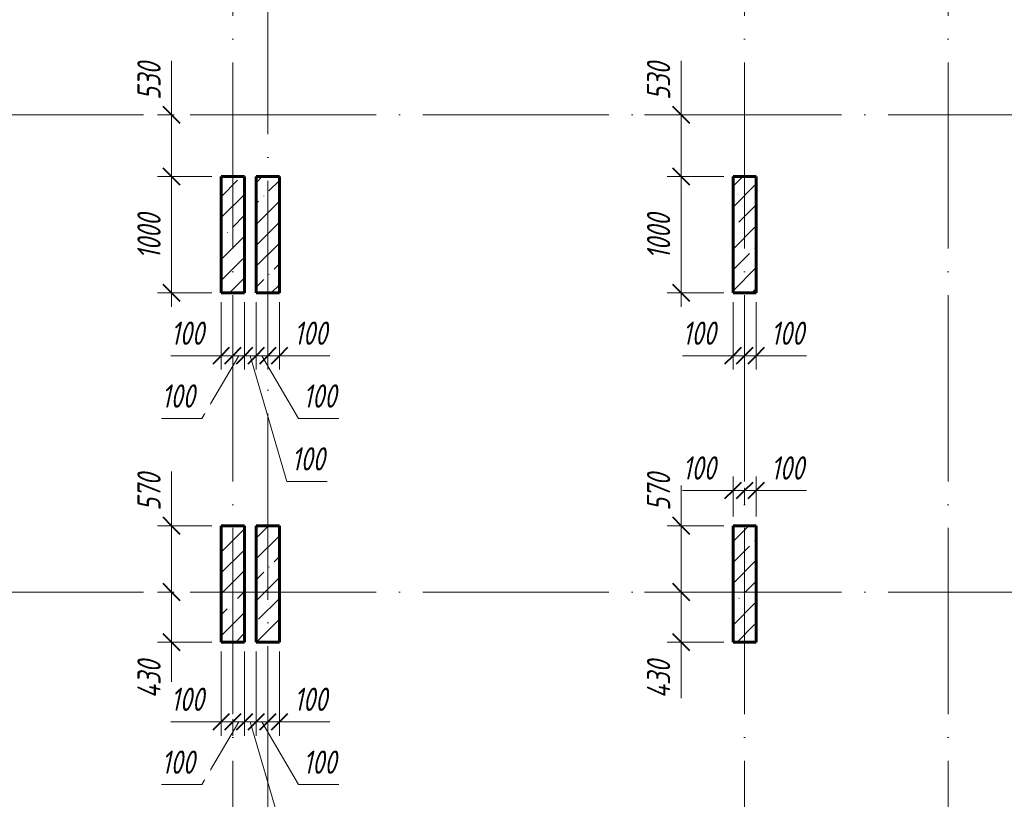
# Model space of a CAD drawing. Header units: millimetres. Extents: x 6092 to 73550, y -4371 to 20491.
# Tile 12 of 25: x 39267 to 47732, y 1519 to 8218. Entities that reach past the tile are written whole.
import ezdxf

# ---------------------------------------------------------------- set-up
doc = ezdxf.new("R2010")
doc.units = ezdxf.units.MM
doc.linetypes.add('ADSK_Линия сетки', pattern=[2000, 1600, -200, 0, -200])
for name, color, linetype, lineweight in [('A-____-____-DIMS', 211, 'Continuous', 9), ('A-____-____-DIMS-80', 211, 'Continuous', 9), ('S-COLS-____-MCUT', 52, 'Continuous', 40), ('S-COLS-____-OTLN', 52, 'Continuous', 18), ('S-GRID-____-OTLN', 1, 'Continuous', 9)]:
    doc.layers.add(name, color=color, linetype=linetype, lineweight=lineweight)
doc.styles.add('GOST Common_I_1', font='GOST_Common Italic.ttf', dxfattribs={"width": 0.8, "height": 200})
doc.dimstyles.new('ADSK_Округление_5мм__Узкий_', dxfattribs={"dimscale": 304.8, "dimtxt": 0.659918, "dimasz": 0.472441, "dimexe": 0.393701, "dimexo": 0.000861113, "dimgap": 0.104987, "dimtad": 1, "dimdec": 0, "dimlfac": 304.8, "dimrnd": 5, "dimdsep": 46, "dimtxsty": 'GOST Common_I_1', "dimblk1": 'OBLIQUE', "dimblk2": 'OBLIQUE', "dimsah": 1, "dimcen": 0.09, "dimdle": 0.393701, "dimazin": 0, "dimtfac": 1, "dimtdec": 4, "dimtix": 1, "dimtmove": 1, "dimatfit": 3, "dimfxl": 1, "dimtvp": 1, "dimtfill": 1, "dimtolj": 1, "dimtzin": 0, "dimlwd": 20, "dimlwe": 20, "dimarcsym": 2})
doc.dimstyles.new('ADSK_Округление_5мм__Узкий__1', dxfattribs={"dimscale": 304.8, "dimtxt": 0.659918, "dimasz": 0.472441, "dimexe": 0.393701, "dimexo": 0.000861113, "dimgap": 0.104987, "dimtad": 1, "dimdec": 0, "dimlfac": 304.8, "dimrnd": 5, "dimdsep": 46, "dimtxsty": 'GOST Common_I_1', "dimblk1": 'OBLIQUE', "dimblk2": 'OBLIQUE', "dimsah": 1, "dimcen": 0.09, "dimdle": 0.393701, "dimazin": 0, "dimtfac": 1, "dimtdec": 4, "dimtix": 1, "dimtmove": 0, "dimatfit": 3, "dimfxl": 1, "dimtvp": 1, "dimtfill": 1, "dimtolj": 1, "dimtzin": 0, "dimlwd": 20, "dimlwe": 20, "dimarcsym": 2})
pattern_1 = [(45, (16130.72, 8588.57), (-179.6051, 179.6051), []), (45, (16310.33, 8588.57), (-179.6051, 179.6051), [317.5, -63.5, 2.682, -60.818])]

# ---------------------------------------------------------------- blocks, each defined once
blk = doc.blocks.new('DIMBLOCK127-КЖ1_ПЭ_ВЭ2_Опалубка_Пилоны')
at = {"layer": 'A-____-____-DIMS-80', "lineweight": 20}
for p, q in [((44953.5, 4335.8), (44953.5, 3958.2)), ((44953.5, 3990), (44953.5, 3300)), ((44953.5, 3958.2), (44953.5, 3585)), ((44953.5, 3870), (44833.5, 3870)), ((44953.5, 3870), (45320, 3870)), ((44953.5, 3300), (44638.1, 3300)), ((44953.5, 3300), (45073.5, 3300))]:
    blk.add_line(p, q, dxfattribs=at)
at = {"layer": 'A-____-____-DIMS-80', "lineweight": 40}
for p, q in [((44953.5, 3870), (44881.5, 3942)), ((44953.5, 3870), (45025.5, 3798)), ((44953.5, 3300), (44881.5, 3372)), ((44953.5, 3300), (45025.5, 3228))]:
    blk.add_line(p, q, dxfattribs=at)
at = {"layer": 'A-____-____-DIMS-80', "color": 0, "lineweight": 20, "insert": (44660.1, 3998.2), "char_height": 200, "width": 405.013, "attachment_point": 1, "rotation": 90, "line_spacing_factor": 1.022761, "style": 'GOST Common_I_1', "bg_fill": 3, "box_fill_scale": 1.25, "bg_fill_color": 256, "bg_fill_true_color": 13158600, "bg_fill_transparency": 0}
blk.add_mtext('570', dxfattribs=at)
blk = doc.blocks.new('_Oblique')
at = {"color": 0, "linetype": 'ByBlock', "lineweight": -2}
blk.add_line((-0.5, -0.5), (0.5, 0.5), dxfattribs=at)
blk = doc.blocks.new('DIMBLOCK128-КЖ1_ПЭ_ВЭ2_Опалубка_Пилоны')
at = {"layer": 'A-____-____-DIMS-80', "lineweight": 40}
for p, q in [((44953.5, 3300), (44881.5, 3372)), ((44953.5, 3300), (45025.5, 3228)), ((44953.5, 2870), (44881.5, 2942)), ((44953.5, 2870), (45025.5, 2798))]:
    blk.add_line(p, q, dxfattribs=at)
at = {"layer": 'A-____-____-DIMS-80', "lineweight": 20}
for p, q in [((44953.5, 3300), (44638.1, 3300)), ((44953.5, 3300), (44953.5, 2750)), ((44953.5, 3300), (45073.5, 3300)), ((44953.5, 2781.7), (44953.5, 3085)), ((44953.5, 2870), (44833.5, 2870)), ((44953.5, 2870), (45320, 2870)), ((44953.5, 2387.1), (44953.5, 2781.7))]:
    blk.add_line(p, q, dxfattribs=at)
at = {"layer": 'A-____-____-DIMS-80', "color": 0, "lineweight": 20, "insert": (44660.1, 2387.1), "char_height": 200, "width": 425.469, "attachment_point": 1, "rotation": 90, "line_spacing_factor": 1.022761, "style": 'GOST Common_I_1', "bg_fill": 3, "box_fill_scale": 1.25, "bg_fill_color": 256, "bg_fill_true_color": 13158600, "bg_fill_transparency": 0}
blk.add_mtext('430', dxfattribs=at)
blk = doc.blocks.new('DIMBLOCK129-КЖ1_ПЭ_ВЭ2_Опалубка_Пилоны')
at = {"layer": 'A-____-____-DIMS-80', "lineweight": 20}
for p, q in [((45400, 4172.6), (45400, 4292.6)), ((44966.8, 4172.6), (45313.6, 4172.6)), ((45280, 4172.6), (45500, 4172.6)), ((45313.6, 4172.6), (45450, 4172.6)), ((45400, 4172.6), (45400, 3950)), ((45500, 4172.6), (45500, 4194.4)), ((45500, 4172.6), (45500, 4052.6))]:
    blk.add_line(p, q, dxfattribs=at)
at = {"layer": 'A-____-____-DIMS-80', "lineweight": 40}
for p, q in [((45400, 4172.6), (45472, 4244.6)), ((45500, 4172.6), (45572, 4244.6)), ((45400, 4172.6), (45328, 4100.6)), ((45500, 4172.6), (45428, 4100.6))]:
    blk.add_line(p, q, dxfattribs=at)
at = {"layer": 'A-____-____-DIMS-80', "color": 0, "lineweight": 20, "insert": (44966.8, 4466), "char_height": 200, "width": 368.194, "attachment_point": 1, "line_spacing_factor": 1.022761, "style": 'GOST Common_I_1', "bg_fill": 3, "box_fill_scale": 1.25, "bg_fill_color": 256, "bg_fill_true_color": 13158600, "bg_fill_transparency": 0}
blk.add_mtext('100', dxfattribs=at)
blk = doc.blocks.new('DIMBLOCK130-КЖ1_ПЭ_ВЭ2_Опалубка_Пилоны')
at = {"layer": 'A-____-____-DIMS-80', "lineweight": 40}
for p, q in [((45500, 4172.6), (45572, 4244.6)), ((45600, 4172.6), (45672, 4244.6)), ((45500, 4172.6), (45428, 4100.6)), ((45600, 4172.6), (45528, 4100.6))]:
    blk.add_line(p, q, dxfattribs=at)
at = {"layer": 'A-____-____-DIMS-80', "lineweight": 20}
for p, q in [((45600, 4172.6), (45600, 4292.6)), ((45500, 4172.6), (45500, 4194.4)), ((45500, 4172.6), (45720, 4172.6)), ((45500, 4172.6), (45500, 4052.6)), ((45686.4, 4172.6), (45550, 4172.6)), ((45600, 4172.6), (45600, 3950)), ((46033.2, 4172.6), (45686.4, 4172.6))]:
    blk.add_line(p, q, dxfattribs=at)
at = {"layer": 'A-____-____-DIMS-80', "color": 0, "lineweight": 20, "insert": (45726.4, 4466), "char_height": 200, "width": 368.194, "attachment_point": 1, "line_spacing_factor": 1.022761, "style": 'GOST Common_I_1', "bg_fill": 3, "box_fill_scale": 1.25, "bg_fill_color": 256, "bg_fill_true_color": 13158600, "bg_fill_transparency": 0}
blk.add_mtext('100', dxfattribs=at)
blk = doc.blocks.new('DIMBLOCK131-КЖ1_ПЭ_ВЭ2_Опалубка_Пилоны')
at = {"layer": 'A-____-____-DIMS-80', "lineweight": 20}
for p, q in [((44953.5, 7865.8), (44953.5, 7488.2)), ((44953.5, 7520), (44953.5, 6870)), ((44953.5, 7488.2), (44953.5, 7135)), ((44953.5, 7400), (44638.1, 7400)), ((44953.5, 7400), (45073.5, 7400)), ((44953.5, 6870), (44833.5, 6870)), ((44953.5, 6870), (45320, 6870))]:
    blk.add_line(p, q, dxfattribs=at)
at = {"layer": 'A-____-____-DIMS-80', "lineweight": 40}
for p, q in [((44953.5, 7400), (44881.5, 7472)), ((44953.5, 7400), (45025.5, 7328)), ((44953.5, 6870), (44881.5, 6942)), ((44953.5, 6870), (45025.5, 6798))]:
    blk.add_line(p, q, dxfattribs=at)
at = {"layer": 'A-____-____-DIMS-80', "color": 0, "lineweight": 20, "insert": (44660.1, 7528.2), "char_height": 200, "width": 405.013, "attachment_point": 1, "rotation": 90, "line_spacing_factor": 1.022761, "style": 'GOST Common_I_1', "bg_fill": 3, "box_fill_scale": 1.25, "bg_fill_color": 256, "bg_fill_true_color": 13158600, "bg_fill_transparency": 0}
blk.add_mtext('530', dxfattribs=at)
blk = doc.blocks.new('DIMBLOCK132-КЖ1_ПЭ_ВЭ2_Опалубка_Пилоны')
at = {"layer": 'A-____-____-DIMS-80', "lineweight": 40}
for p, q in [((44953.5, 6870), (44881.5, 6942)), ((44953.5, 6870), (45025.5, 6798)), ((44953.5, 5870), (44881.5, 5942)), ((44953.5, 5870), (45025.5, 5798))]:
    blk.add_line(p, q, dxfattribs=at)
at = {"layer": 'A-____-____-DIMS-80', "lineweight": 20}
for p, q in [((44953.5, 6870), (44833.5, 6870)), ((44953.5, 6870), (44953.5, 5750)), ((44953.5, 6870), (45320, 6870)), ((44953.5, 5870), (44833.5, 5870)), ((44953.5, 5870), (45320, 5870))]:
    blk.add_line(p, q, dxfattribs=at)
at = {"layer": 'A-____-____-DIMS-80', "color": 0, "lineweight": 20, "insert": (44660.1, 6160.3), "char_height": 200, "width": 503.198, "attachment_point": 1, "rotation": 90, "line_spacing_factor": 1.022761, "style": 'GOST Common_I_1', "bg_fill": 3, "box_fill_scale": 1.25, "bg_fill_color": 256, "bg_fill_true_color": 13158600, "bg_fill_transparency": 0}
blk.add_mtext('1000', dxfattribs=at)
blk = doc.blocks.new('DIMBLOCK133-КЖ1_ПЭ_ВЭ2_Опалубка_Пилоны')
at = {"layer": 'A-____-____-DIMS-80', "lineweight": 20}
for p, q in [((45400, 5330.8), (45400, 5790)), ((45500, 5330.8), (45500, 5352.6)), ((44966.8, 5330.8), (45313.6, 5330.8)), ((45280, 5330.8), (45500, 5330.8)), ((45313.6, 5330.8), (45450, 5330.8)), ((45400, 5330.8), (45400, 5210.8)), ((45500, 5330.8), (45500, 5210.8))]:
    blk.add_line(p, q, dxfattribs=at)
at = {"layer": 'A-____-____-DIMS-80', "lineweight": 40}
for p, q in [((45400, 5330.8), (45472, 5402.8)), ((45500, 5330.8), (45572, 5402.8)), ((45400, 5330.8), (45328, 5258.8)), ((45500, 5330.8), (45428, 5258.8))]:
    blk.add_line(p, q, dxfattribs=at)
at = {"layer": 'A-____-____-DIMS-80', "color": 0, "lineweight": 20, "insert": (44966.8, 5624.2), "char_height": 200, "width": 368.194, "attachment_point": 1, "line_spacing_factor": 1.022761, "style": 'GOST Common_I_1', "bg_fill": 3, "box_fill_scale": 1.25, "bg_fill_color": 256, "bg_fill_true_color": 13158600, "bg_fill_transparency": 0}
blk.add_mtext('100', dxfattribs=at)
blk = doc.blocks.new('DIMBLOCK134-КЖ1_ПЭ_ВЭ2_Опалубка_Пилоны')
at = {"layer": 'A-____-____-DIMS-80', "lineweight": 20}
for p, q in [((45600, 5330.8), (45600, 5790)), ((45500, 5330.8), (45500, 5352.6)), ((45500, 5330.8), (45720, 5330.8)), ((45500, 5330.8), (45500, 5210.8)), ((45686.4, 5330.8), (45550, 5330.8)), ((45600, 5330.8), (45600, 5210.8)), ((46033.2, 5330.8), (45686.4, 5330.8))]:
    blk.add_line(p, q, dxfattribs=at)
at = {"layer": 'A-____-____-DIMS-80', "lineweight": 40}
for p, q in [((45500, 5330.8), (45572, 5402.8)), ((45600, 5330.8), (45672, 5402.8)), ((45500, 5330.8), (45428, 5258.8)), ((45600, 5330.8), (45528, 5258.8))]:
    blk.add_line(p, q, dxfattribs=at)
at = {"layer": 'A-____-____-DIMS-80', "color": 0, "lineweight": 20, "insert": (45726.4, 5624.2), "char_height": 200, "width": 368.194, "attachment_point": 1, "line_spacing_factor": 1.022761, "style": 'GOST Common_I_1', "bg_fill": 3, "box_fill_scale": 1.25, "bg_fill_color": 256, "bg_fill_true_color": 13158600, "bg_fill_transparency": 0}
blk.add_mtext('100', dxfattribs=at)
blk = doc.blocks.new('DIMBLOCK135-КЖ1_ПЭ_ВЭ2_Опалубка_Пилоны')
at = {"layer": 'A-____-____-DIMS-80', "lineweight": 20}
for p, q in [((40572.4, 4335.8), (40572.4, 3958.2)), ((40572.4, 3990), (40572.4, 3300)), ((40572.4, 3958.2), (40572.4, 3585)), ((40572.4, 3870), (40452.4, 3870)), ((40572.4, 3870), (40920, 3870)), ((40572.4, 3300), (40452.4, 3300)), ((40572.4, 3300), (40594.2, 3300))]:
    blk.add_line(p, q, dxfattribs=at)
at = {"layer": 'A-____-____-DIMS-80', "lineweight": 40}
for p, q in [((40572.4, 3870), (40500.4, 3942)), ((40572.4, 3870), (40644.4, 3798)), ((40572.4, 3300), (40500.4, 3372)), ((40572.4, 3300), (40644.4, 3228))]:
    blk.add_line(p, q, dxfattribs=at)
at = {"layer": 'A-____-____-DIMS-80', "color": 0, "lineweight": 20, "insert": (40279, 3998.2), "char_height": 200, "width": 405.013, "attachment_point": 1, "rotation": 90, "line_spacing_factor": 1.022761, "style": 'GOST Common_I_1', "bg_fill": 3, "box_fill_scale": 1.25, "bg_fill_color": 256, "bg_fill_true_color": 13158600, "bg_fill_transparency": 0}
blk.add_mtext('570', dxfattribs=at)
blk = doc.blocks.new('DIMBLOCK136-КЖ1_ПЭ_ВЭ2_Опалубка_Пилоны')
at = {"layer": 'A-____-____-DIMS-80', "lineweight": 40}
for p, q in [((40572.4, 3300), (40500.4, 3372)), ((40572.4, 3300), (40644.4, 3228)), ((40572.4, 2870), (40500.4, 2942)), ((40572.4, 2870), (40644.4, 2798))]:
    blk.add_line(p, q, dxfattribs=at)
at = {"layer": 'A-____-____-DIMS-80', "lineweight": 20}
for p, q in [((40572.4, 3300), (40452.4, 3300)), ((40572.4, 3300), (40572.4, 2750)), ((40572.4, 3300), (40594.2, 3300)), ((40572.4, 2781.7), (40572.4, 3085)), ((40572.4, 2870), (40452.4, 2870)), ((40572.4, 2870), (40920, 2870)), ((40572.4, 2387.1), (40572.4, 2781.7))]:
    blk.add_line(p, q, dxfattribs=at)
at = {"layer": 'A-____-____-DIMS-80', "color": 0, "lineweight": 20, "insert": (40279, 2387.1), "char_height": 200, "width": 425.469, "attachment_point": 1, "rotation": 90, "line_spacing_factor": 1.022761, "style": 'GOST Common_I_1', "bg_fill": 3, "box_fill_scale": 1.25, "bg_fill_color": 256, "bg_fill_true_color": 13158600, "bg_fill_transparency": 0}
blk.add_mtext('430', dxfattribs=at)
blk = doc.blocks.new('DIMBLOCK137-КЖ1_ПЭ_ВЭ2_Опалубка_Пилоны')
at = {"layer": 'A-____-____-DIMS-80', "lineweight": 20}
for p, q in [((41000, 2185), (41000, 2790)), ((41100, 2185), (41100, 2206.8)), ((40566.8, 2185), (40913.6, 2185)), ((40880, 2185), (41100, 2185)), ((40913.6, 2185), (41050, 2185)), ((41000, 2185), (41000, 2065)), ((41100, 2185), (41100, 2065))]:
    blk.add_line(p, q, dxfattribs=at)
at = {"layer": 'A-____-____-DIMS-80', "lineweight": 40}
for p, q in [((41000, 2185), (41072, 2257)), ((41100, 2185), (41172, 2257)), ((41000, 2185), (40928, 2113)), ((41100, 2185), (41028, 2113))]:
    blk.add_line(p, q, dxfattribs=at)
at = {"layer": 'A-____-____-DIMS-80', "color": 0, "lineweight": 20, "insert": (40566.8, 2478.4), "char_height": 200, "width": 368.194, "attachment_point": 1, "line_spacing_factor": 1.022761, "style": 'GOST Common_I_1', "bg_fill": 3, "box_fill_scale": 1.25, "bg_fill_color": 256, "bg_fill_true_color": 13158600, "bg_fill_transparency": 0}
blk.add_mtext('100', dxfattribs=at)
blk = doc.blocks.new('DIMBLOCK138-КЖ1_ПЭ_ВЭ2_Опалубка_Пилоны')
at = {"layer": 'A-____-____-DIMS-80', "lineweight": 20}
for p, q in [((41200, 2185), (41200, 2790)), ((41100, 2185), (41100, 2206.8)), ((40834.7, 1645), (41150, 2185)), ((41100, 2185), (41200, 2185)), ((41100, 2185), (41100, 2065)), ((41200, 2185), (41200, 2065)), ((40487.8, 1645), (40834.7, 1645))]:
    blk.add_line(p, q, dxfattribs=at)
at = {"layer": 'A-____-____-DIMS-80', "lineweight": 40}
for p, q in [((41100, 2185), (41172, 2257)), ((41200, 2185), (41272, 2257)), ((41100, 2185), (41028, 2113)), ((41200, 2185), (41128, 2113))]:
    blk.add_line(p, q, dxfattribs=at)
at = {"layer": 'A-____-____-DIMS-80', "color": 0, "lineweight": 20, "insert": (40487.8, 1938.4), "char_height": 200, "width": 368.194, "attachment_point": 1, "line_spacing_factor": 1.022761, "style": 'GOST Common_I_1', "bg_fill": 3, "box_fill_scale": 1.25, "bg_fill_color": 256, "bg_fill_true_color": 13158600, "bg_fill_transparency": 0}
blk.add_mtext('100', dxfattribs=at)
blk = doc.blocks.new('DIMBLOCK139-КЖ1_ПЭ_ВЭ2_Опалубка_Пилоны')
at = {"layer": 'A-____-____-DIMS-80', "lineweight": 20}
for p, q in [((41200, 2185), (41200, 2790)), ((41300, 2185), (41300, 2790)), ((41200, 2185), (41300, 2185)), ((41200, 2185), (41200, 2065)), ((41565.3, 1105), (41250, 2185)), ((41300, 2185), (41300, 2065)), ((41912.2, 1105), (41565.3, 1105))]:
    blk.add_line(p, q, dxfattribs=at)
at = {"layer": 'A-____-____-DIMS-80', "lineweight": 40}
for p, q in [((41200, 2185), (41272, 2257)), ((41300, 2185), (41372, 2257)), ((41200, 2185), (41128, 2113)), ((41300, 2185), (41228, 2113))]:
    blk.add_line(p, q, dxfattribs=at)
at = {"layer": 'A-____-____-DIMS-80', "color": 0, "lineweight": 20, "insert": (41605.3, 1398.4), "char_height": 200, "width": 368.194, "attachment_point": 1, "line_spacing_factor": 1.022761, "style": 'GOST Common_I_1', "bg_fill": 3, "box_fill_scale": 1.25, "bg_fill_color": 256, "bg_fill_true_color": 13158600, "bg_fill_transparency": 0}
blk.add_mtext('100', dxfattribs=at)
blk = doc.blocks.new('DIMBLOCK140-КЖ1_ПЭ_ВЭ2_Опалубка_Пилоны')
at = {"layer": 'A-____-____-DIMS-80', "lineweight": 20}
for p, q in [((41300, 2185), (41300, 2790)), ((41400, 2185), (41400, 2206.8)), ((41300, 2185), (41400, 2185)), ((41300, 2185), (41300, 2065)), ((41665.3, 1645), (41350, 2185)), ((41400, 2185), (41400, 2065)), ((42012.2, 1645), (41665.3, 1645))]:
    blk.add_line(p, q, dxfattribs=at)
at = {"layer": 'A-____-____-DIMS-80', "lineweight": 40}
for p, q in [((41300, 2185), (41372, 2257)), ((41400, 2185), (41472, 2257)), ((41300, 2185), (41228, 2113)), ((41400, 2185), (41328, 2113))]:
    blk.add_line(p, q, dxfattribs=at)
at = {"layer": 'A-____-____-DIMS-80', "color": 0, "lineweight": 20, "insert": (41705.3, 1938.4), "char_height": 200, "width": 368.194, "attachment_point": 1, "line_spacing_factor": 1.022761, "style": 'GOST Common_I_1', "bg_fill": 3, "box_fill_scale": 1.25, "bg_fill_color": 256, "bg_fill_true_color": 13158600, "bg_fill_transparency": 0}
blk.add_mtext('100', dxfattribs=at)
blk = doc.blocks.new('DIMBLOCK141-КЖ1_ПЭ_ВЭ2_Опалубка_Пилоны')
at = {"layer": 'A-____-____-DIMS-80', "lineweight": 20}
for p, q in [((41500, 2185), (41500, 2790)), ((41400, 2185), (41400, 2206.8)), ((41400, 2185), (41620, 2185)), ((41400, 2185), (41400, 2065)), ((41586.4, 2185), (41450, 2185)), ((41500, 2185), (41500, 2065)), ((41933.2, 2185), (41586.4, 2185))]:
    blk.add_line(p, q, dxfattribs=at)
at = {"layer": 'A-____-____-DIMS-80', "lineweight": 40}
for p, q in [((41400, 2185), (41472, 2257)), ((41500, 2185), (41572, 2257)), ((41400, 2185), (41328, 2113)), ((41500, 2185), (41428, 2113))]:
    blk.add_line(p, q, dxfattribs=at)
at = {"layer": 'A-____-____-DIMS-80', "color": 0, "lineweight": 20, "insert": (41626.4, 2478.4), "char_height": 200, "width": 368.194, "attachment_point": 1, "line_spacing_factor": 1.022761, "style": 'GOST Common_I_1', "bg_fill": 3, "box_fill_scale": 1.25, "bg_fill_color": 256, "bg_fill_true_color": 13158600, "bg_fill_transparency": 0}
blk.add_mtext('100', dxfattribs=at)
blk = doc.blocks.new('DIMBLOCK142-КЖ1_ПЭ_ВЭ2_Опалубка_Пилоны')
at = {"layer": 'A-____-____-DIMS-80', "lineweight": 20}
for p, q in [((40572.4, 7865.8), (40572.4, 7488.2)), ((40572.4, 7520), (40572.4, 6870)), ((40572.4, 7488.2), (40572.4, 7135)), ((40572.4, 7400), (40452.4, 7400)), ((40572.4, 7400), (40594.2, 7400)), ((40572.4, 6870), (40452.4, 6870)), ((40572.4, 6870), (40920, 6870))]:
    blk.add_line(p, q, dxfattribs=at)
at = {"layer": 'A-____-____-DIMS-80', "lineweight": 40}
for p, q in [((40572.4, 7400), (40500.4, 7472)), ((40572.4, 7400), (40644.4, 7328)), ((40572.4, 6870), (40500.4, 6942)), ((40572.4, 6870), (40644.4, 6798))]:
    blk.add_line(p, q, dxfattribs=at)
at = {"layer": 'A-____-____-DIMS-80', "color": 0, "lineweight": 20, "insert": (40279, 7528.2), "char_height": 200, "width": 405.013, "attachment_point": 1, "rotation": 90, "line_spacing_factor": 1.022761, "style": 'GOST Common_I_1', "bg_fill": 3, "box_fill_scale": 1.25, "bg_fill_color": 256, "bg_fill_true_color": 13158600, "bg_fill_transparency": 0}
blk.add_mtext('530', dxfattribs=at)
blk = doc.blocks.new('DIMBLOCK143-КЖ1_ПЭ_ВЭ2_Опалубка_Пилоны')
at = {"layer": 'A-____-____-DIMS-80', "lineweight": 40}
for p, q in [((40572.4, 6870), (40500.4, 6942)), ((40572.4, 6870), (40644.4, 6798)), ((40572.4, 5870), (40500.4, 5942)), ((40572.4, 5870), (40644.4, 5798))]:
    blk.add_line(p, q, dxfattribs=at)
at = {"layer": 'A-____-____-DIMS-80', "lineweight": 20}
for p, q in [((40572.4, 6870), (40452.4, 6870)), ((40572.4, 6870), (40572.4, 5750)), ((40572.4, 6870), (40920, 6870)), ((40572.4, 5870), (40452.4, 5870)), ((40572.4, 5870), (40920, 5870))]:
    blk.add_line(p, q, dxfattribs=at)
at = {"layer": 'A-____-____-DIMS-80', "color": 0, "lineweight": 20, "insert": (40279, 6160.3), "char_height": 200, "width": 503.198, "attachment_point": 1, "rotation": 90, "line_spacing_factor": 1.022761, "style": 'GOST Common_I_1', "bg_fill": 3, "box_fill_scale": 1.25, "bg_fill_color": 256, "bg_fill_true_color": 13158600, "bg_fill_transparency": 0}
blk.add_mtext('1000', dxfattribs=at)
blk = doc.blocks.new('DIMBLOCK144-КЖ1_ПЭ_ВЭ2_Опалубка_Пилоны')
at = {"layer": 'A-____-____-DIMS-80', "lineweight": 20}
for p, q in [((41000, 5330.8), (41000, 5790)), ((41100, 5330.8), (41100, 5352.6)), ((40566.8, 5330.8), (40913.6, 5330.8)), ((40880, 5330.8), (41100, 5330.8)), ((40913.6, 5330.8), (41050, 5330.8)), ((41000, 5330.8), (41000, 5210.8)), ((41100, 5330.8), (41100, 5210.8))]:
    blk.add_line(p, q, dxfattribs=at)
at = {"layer": 'A-____-____-DIMS-80', "lineweight": 40}
for p, q in [((41000, 5330.8), (41072, 5402.8)), ((41100, 5330.8), (41172, 5402.8)), ((41000, 5330.8), (40928, 5258.8)), ((41100, 5330.8), (41028, 5258.8))]:
    blk.add_line(p, q, dxfattribs=at)
at = {"layer": 'A-____-____-DIMS-80', "color": 0, "lineweight": 20, "insert": (40566.8, 5624.2), "char_height": 200, "width": 368.194, "attachment_point": 1, "line_spacing_factor": 1.022761, "style": 'GOST Common_I_1', "bg_fill": 3, "box_fill_scale": 1.25, "bg_fill_color": 256, "bg_fill_true_color": 13158600, "bg_fill_transparency": 0}
blk.add_mtext('100', dxfattribs=at)
blk = doc.blocks.new('DIMBLOCK145-КЖ1_ПЭ_ВЭ2_Опалубка_Пилоны')
at = {"layer": 'A-____-____-DIMS-80', "lineweight": 20}
for p, q in [((41200, 5330.8), (41200, 5790)), ((41100, 5330.8), (41100, 5352.6)), ((40834.7, 4790.8), (41150, 5330.8)), ((41100, 5330.8), (41200, 5330.8)), ((41100, 5330.8), (41100, 5210.8)), ((41200, 5330.8), (41200, 5210.8)), ((40487.8, 4790.8), (40834.7, 4790.8))]:
    blk.add_line(p, q, dxfattribs=at)
at = {"layer": 'A-____-____-DIMS-80', "lineweight": 40}
for p, q in [((41100, 5330.8), (41172, 5402.8)), ((41200, 5330.8), (41272, 5402.8)), ((41100, 5330.8), (41028, 5258.8)), ((41200, 5330.8), (41128, 5258.8))]:
    blk.add_line(p, q, dxfattribs=at)
at = {"layer": 'A-____-____-DIMS-80', "color": 0, "lineweight": 20, "insert": (40487.8, 5084.2), "char_height": 200, "width": 368.194, "attachment_point": 1, "line_spacing_factor": 1.022761, "style": 'GOST Common_I_1', "bg_fill": 3, "box_fill_scale": 1.25, "bg_fill_color": 256, "bg_fill_true_color": 13158600, "bg_fill_transparency": 0}
blk.add_mtext('100', dxfattribs=at)
blk = doc.blocks.new('DIMBLOCK146-КЖ1_ПЭ_ВЭ2_Опалубка_Пилоны')
at = {"layer": 'A-____-____-DIMS-80', "lineweight": 20}
for p, q in [((41200, 5330.8), (41200, 5790)), ((41300, 5330.8), (41300, 5790)), ((41200, 5330.8), (41300, 5330.8)), ((41200, 5330.8), (41200, 5210.8)), ((41565.3, 4250.8), (41250, 5330.8)), ((41300, 5330.8), (41300, 5210.8)), ((41912.2, 4250.8), (41565.3, 4250.8))]:
    blk.add_line(p, q, dxfattribs=at)
at = {"layer": 'A-____-____-DIMS-80', "lineweight": 40}
for p, q in [((41200, 5330.8), (41272, 5402.8)), ((41300, 5330.8), (41372, 5402.8)), ((41200, 5330.8), (41128, 5258.8)), ((41300, 5330.8), (41228, 5258.8))]:
    blk.add_line(p, q, dxfattribs=at)
at = {"layer": 'A-____-____-DIMS-80', "color": 0, "lineweight": 20, "insert": (41605.3, 4544.2), "char_height": 200, "width": 368.194, "attachment_point": 1, "line_spacing_factor": 1.022761, "style": 'GOST Common_I_1', "bg_fill": 3, "box_fill_scale": 1.25, "bg_fill_color": 256, "bg_fill_true_color": 13158600, "bg_fill_transparency": 0}
blk.add_mtext('100', dxfattribs=at)
blk = doc.blocks.new('DIMBLOCK147-КЖ1_ПЭ_ВЭ2_Опалубка_Пилоны')
at = {"layer": 'A-____-____-DIMS-80', "lineweight": 20}
for p, q in [((41300, 5330.8), (41300, 5790)), ((41400, 5330.8), (41400, 5352.6)), ((41300, 5330.8), (41400, 5330.8)), ((41300, 5330.8), (41300, 5210.8)), ((41665.3, 4790.8), (41350, 5330.8)), ((41400, 5330.8), (41400, 5210.8)), ((42012.2, 4790.8), (41665.3, 4790.8))]:
    blk.add_line(p, q, dxfattribs=at)
at = {"layer": 'A-____-____-DIMS-80', "lineweight": 40}
for p, q in [((41300, 5330.8), (41372, 5402.8)), ((41400, 5330.8), (41472, 5402.8)), ((41300, 5330.8), (41228, 5258.8)), ((41400, 5330.8), (41328, 5258.8))]:
    blk.add_line(p, q, dxfattribs=at)
at = {"layer": 'A-____-____-DIMS-80', "color": 0, "lineweight": 20, "insert": (41705.3, 5084.2), "char_height": 200, "width": 368.194, "attachment_point": 1, "line_spacing_factor": 1.022761, "style": 'GOST Common_I_1', "bg_fill": 3, "box_fill_scale": 1.25, "bg_fill_color": 256, "bg_fill_true_color": 13158600, "bg_fill_transparency": 0}
blk.add_mtext('100', dxfattribs=at)
blk = doc.blocks.new('DIMBLOCK148-КЖ1_ПЭ_ВЭ2_Опалубка_Пилоны')
at = {"layer": 'A-____-____-DIMS-80', "lineweight": 20}
for p, q in [((41500, 5330.8), (41500, 5790)), ((41400, 5330.8), (41400, 5352.6)), ((41400, 5330.8), (41620, 5330.8)), ((41400, 5330.8), (41400, 5210.8)), ((41586.4, 5330.8), (41450, 5330.8)), ((41500, 5330.8), (41500, 5210.8)), ((41933.2, 5330.8), (41586.4, 5330.8))]:
    blk.add_line(p, q, dxfattribs=at)
at = {"layer": 'A-____-____-DIMS-80', "lineweight": 40}
for p, q in [((41400, 5330.8), (41472, 5402.8)), ((41500, 5330.8), (41572, 5402.8)), ((41400, 5330.8), (41328, 5258.8)), ((41500, 5330.8), (41428, 5258.8))]:
    blk.add_line(p, q, dxfattribs=at)
at = {"layer": 'A-____-____-DIMS-80', "color": 0, "lineweight": 20, "insert": (41626.4, 5624.2), "char_height": 200, "width": 368.194, "attachment_point": 1, "line_spacing_factor": 1.022761, "style": 'GOST Common_I_1', "bg_fill": 3, "box_fill_scale": 1.25, "bg_fill_color": 256, "bg_fill_true_color": 13158600, "bg_fill_transparency": 0}
blk.add_mtext('100', dxfattribs=at)

msp = doc.modelspace()

# ---------------------------------------------------------------- hatches: boundary and pattern name
at = {"layer": 'S-COLS-____-OTLN', "lineweight": 9}
h = msp.add_hatch(dxfattribs=at)
h.set_pattern_fill('FP_1', color=256, style=0, pattern_type=2)
h.set_pattern_definition(pattern_1)
h.paths.add_polyline_path([(40999.9984, 5869.9996), (41199.9984, 5869.9996), (41199.9984, 6869.9996), (40999.9984, 6869.9996)])
h = msp.add_hatch(dxfattribs=at)
h.set_pattern_fill('FP_1', color=256, style=0, pattern_type=2)
h.set_pattern_definition(pattern_1)
h.paths.add_polyline_path([(41499.9992, 5869.9996), (41499.9992, 6869.9996), (41299.9992, 6869.9996), (41299.9992, 5869.9996)])
h = msp.add_hatch(dxfattribs=at)
h.set_pattern_fill('FP_1', color=256, style=0, pattern_type=2)
h.set_pattern_definition(pattern_1)
h.paths.add_polyline_path([(45600, 5870), (45600, 6870), (45400, 6870), (45400, 5870)])
h = msp.add_hatch(dxfattribs=at)
h.set_pattern_fill('FP_1', color=256, style=0, pattern_type=2)
h.set_pattern_definition(pattern_1)
h.paths.add_polyline_path([(40999.9984, 2869.9996), (41199.9984, 2869.9996), (41199.9984, 3869.9996), (40999.9984, 3869.9996)])
h = msp.add_hatch(dxfattribs=at)
h.set_pattern_fill('FP_1', color=256, style=0, pattern_type=2)
h.set_pattern_definition(pattern_1)
h.paths.add_polyline_path([(41299.9992, 2869.9996), (41499.9992, 2869.9996), (41499.9992, 3869.9996), (41299.9992, 3869.9996)])
h = msp.add_hatch(dxfattribs=at)
h.set_pattern_fill('FP_1', color=256, style=0, pattern_type=2)
h.set_pattern_definition(pattern_1)
h.paths.add_polyline_path([(45400, 2869.9996), (45600, 2869.9996), (45600, 3869.9996), (45400, 3869.9996)])

# ---------------------------------------------------------------- linework, layer by layer
at = {"layer": 'S-COLS-____-MCUT', "lineweight": 60}
for p, q in [((41199.9984, 6869.9996), (40999.9984, 6869.9996)), ((40999.9984, 6869.9996), (40999.9984, 5869.9996)), ((41199.9984, 5869.9996), (41199.9984, 6869.9996)), ((41499.9992, 6869.9996), (41299.9992, 6869.9996)), ((41299.9992, 6869.9996), (41299.9992, 5869.9996)), ((41499.9992, 5869.9996), (41499.9992, 6869.9996)), ((45600, 6870), (45400, 6870)), ((45400, 6870), (45400, 5870)), ((45600, 5870), (45600, 6870)), ((40999.9984, 5869.9996), (41199.9984, 5869.9996)), ((41299.9992, 5869.9996), (41499.9992, 5869.9996)), ((45400, 5870), (45600, 5870)), ((41199.9984, 3869.9996), (40999.9984, 3869.9996)), ((40999.9984, 3869.9996), (40999.9984, 2869.9996)), ((41199.9984, 2869.9996), (41199.9984, 3869.9996)), ((41499.9992, 3869.9996), (41299.9992, 3869.9996)), ((41299.9992, 3869.9996), (41299.9992, 2869.9996)), ((41499.9992, 2869.9996), (41499.9992, 3869.9996)), ((45600, 3869.9996), (45400, 3869.9996)), ((45400, 3869.9996), (45400, 2869.9996)), ((45600, 2869.9996), (45600, 3869.9996)), ((40999.9984, 2869.9996), (41199.9984, 2869.9996)), ((41299.9992, 2869.9996), (41499.9992, 2869.9996)), ((45400, 2869.9996), (45600, 2869.9996))]:
    msp.add_line(p, q, dxfattribs=at)
at = {"layer": 'S-GRID-____-OTLN', "linetype": 'ADSK_Линия сетки'}
for p, q in [((41100, 19851.1002), (41100, -3717.186)), ((45500, 19851.1002), (45500, -3717.186)), ((47250, 19851.1002), (47250, -3717.186)), ((41400, 18835.1002), (41400, -2701.186)), ((6731.5249, 7400), (72652.3528, 7400)), ((6731.5249, 3300), (72652.3528, 3300))]:
    msp.add_line(p, q, dxfattribs=at)

# ---------------------------------------------------------------- next in the draw order: dimensions: what is measured, and where the dimension line sits
at = {"layer": 'A-____-____-DIMS', "lineweight": 20}
for base, p1, p2, override, picture, middle in [((40572.3821, 6869.9996), (40674.2055, 7400), (40999.9984, 6869.9996), {"dimpost": '<>', "dimfxl": 622.126551}, 'DIMBLOCK142-КЖ1_ПЭ_ВЭ2_Опалубка_Пилоны', (40412.3498, 7730.7511)), ((44953.5115, 6870), (44558.0981, 7400), (45400, 6870), {"dimpost": '<>', "dimfxl": 994.836017}, 'DIMBLOCK131-КЖ1_ПЭ_ВЭ2_Опалубка_Пилоны', (44793.4791, 7730.7511)), ((40572.3821, 3300), (40999.9984, 3869.9996), (40674.2055, 3300), {"dimpost": '<>', "dimfxl": 656.536854}, 'DIMBLOCK135-КЖ1_ПЭ_ВЭ2_Опалубка_Пилоны', (40412.3498, 4200.7507)), ((44953.5115, 3300), (45400, 3869.9996), (44558.0981, 3300), {"dimpost": '<>', "dimfxl": 1016.709555}, 'DIMBLOCK127-КЖ1_ПЭ_ВЭ2_Опалубка_Пилоны', (44793.4791, 4200.7507))]:
    dim = msp.add_linear_dim(base=base, p1=p1, p2=p2, angle=90, dimstyle='ADSK_Округление_5мм__Узкий_', override=override, dxfattribs=at)
    dim.commit()
    dim.dimension.update_dxf_attribs({"geometry": picture, "text_midpoint": middle, "dimtype": 160, "text_rotation": 90})

# ---------------------------------------------------------------- next in the draw order: dimensions: what is measured, and where the dimension line sits
for base, p1, p2, picture, middle in [((40572.3821, 5869.9996), (40999.9984, 6869.9996), (40999.9984, 5869.9996), 'DIMBLOCK143-КЖ1_ПЭ_ВЭ2_Опалубка_Пилоны', (40440.3821, 6369.9996)), ((44953.5115, 5870), (45400, 6870), (45400, 5870), 'DIMBLOCK132-КЖ1_ПЭ_ВЭ2_Опалубка_Пилоны', (44821.5115, 6370))]:
    dim = msp.add_linear_dim(base=base, p1=p1, p2=p2, angle=90, dimstyle='ADSK_Округление_5мм__Узкий__1', override={"dimpost": '<>', "dimfxl": 1000}, dxfattribs=at)
    dim.commit()
    dim.dimension.update_dxf_attribs({"geometry": picture, "text_midpoint": middle})
dim = msp.add_linear_dim(base=(45500, 4172.5964), p1=(45400, 3869.9996), p2=(45500, 4274.4198), dimstyle='ADSK_Округление_5мм__Узкий_', override={"dimpost": '<>', "dimfxl": 416.600119}, dxfattribs=at)
dim.commit()
dim.dimension.update_dxf_attribs({"geometry": 'DIMBLOCK129-КЖ1_ПЭ_ВЭ2_Опалубка_Пилоны', "text_midpoint": (45150.8673, 4332.6287), "dimtype": 160})
for base, p1, p2, override, picture, middle in [((40572.3821, 2869.9996), (40674.2055, 3300), (40999.9984, 2869.9996), {"dimpost": '<>', "dimfxl": 539.482504}, 'DIMBLOCK136-КЖ1_ПЭ_ВЭ2_Опалубка_Пилоны', (40412.3498, 2599.8631)), ((44953.5115, 2869.9996), (44558.0981, 3300), (45400, 2869.9996), {"dimpost": '<>', "dimfxl": 945.356573}, 'DIMBLOCK128-КЖ1_ПЭ_ВЭ2_Опалубка_Пилоны', (44793.4791, 2599.8631))]:
    dim = msp.add_linear_dim(base=base, p1=p1, p2=p2, angle=90, dimstyle='ADSK_Округление_5мм__Узкий_', override=override, dxfattribs=at)
    dim.commit()
    dim.dimension.update_dxf_attribs({"geometry": picture, "text_midpoint": middle, "dimtype": 160, "text_rotation": 90})

# ---------------------------------------------------------------- next in the draw order: dimensions: what is measured, and where the dimension line sits
for base, p1, p2, override, picture, middle in [((41100, 5330.8208), (40999.9984, 5869.9996), (41100, 5432.6441), {"dimpost": '<>', "dimfxl": 448.642544}, 'DIMBLOCK144-КЖ1_ПЭ_ВЭ2_Опалубка_Пилоны', (40750.8657, 5490.8531)), ((45500, 5330.8208), (45400, 5870), (45500, 5432.6441), {"dimpost": '<>', "dimfxl": 448.642585}, 'DIMBLOCK133-КЖ1_ПЭ_ВЭ2_Опалубка_Пилоны', (45150.8673, 5490.8531)), ((45600, 4172.5964), (45500, 4274.4198), (45600, 3869.9996), {"dimpost": '<>', "dimfxl": 416.600119}, 'DIMBLOCK130-КЖ1_ПЭ_ВЭ2_Опалубка_Пилоны', (45910.4984, 4332.6287)), ((41100, 2185.0004), (40999.9984, 2869.9996), (41100, 2286.8238), {"dimpost": '<>', "dimfxl": 591.687731}, 'DIMBLOCK137-КЖ1_ПЭ_ВЭ2_Опалубка_Пилоны', (40750.8657, 2345.0327))]:
    dim = msp.add_linear_dim(base=base, p1=p1, p2=p2, dimstyle='ADSK_Округление_5мм__Узкий_', override=override, dxfattribs=at)
    dim.commit()
    dim.dimension.update_dxf_attribs({"geometry": picture, "text_midpoint": middle, "dimtype": 160})

# ---------------------------------------------------------------- next in the draw order: dimensions: what is measured, and where the dimension line sits
for base, p1, p2, override, picture, middle in [((41199.9984, 5330.8208), (41100, 5432.6441), (41199.9984, 5869.9996), {"dimpost": '<>', "dimfxl": 448.641849}, 'DIMBLOCK145-КЖ1_ПЭ_ВЭ2_Опалубка_Пилоны', (40671.9265, 4950.8531)), ((45600, 5330.8208), (45500, 5432.6441), (45600, 5870), {"dimpost": '<>', "dimfxl": 448.642585}, 'DIMBLOCK134-КЖ1_ПЭ_ВЭ2_Опалубка_Пилоны', (45910.4984, 5490.8531)), ((41199.9984, 2185.0004), (41100, 2286.8238), (41199.9984, 2869.9996), {"dimpost": '<>', "dimfxl": 591.687204}, 'DIMBLOCK138-КЖ1_ПЭ_ВЭ2_Опалубка_Пилоны', (40671.9265, 1805.0327))]:
    dim = msp.add_linear_dim(base=base, p1=p1, p2=p2, dimstyle='ADSK_Округление_5мм__Узкий_', override=override, dxfattribs=at)
    dim.commit()
    dim.dimension.update_dxf_attribs({"geometry": picture, "text_midpoint": middle, "dimtype": 160})

# ---------------------------------------------------------------- next in the draw order: dimensions: what is measured, and where the dimension line sits
for base, p1, p2, picture, middle in [((41299.9992, 5330.8208), (41199.9984, 5869.9996), (41299.9992, 5869.9996), 'DIMBLOCK146-КЖ1_ПЭ_ВЭ2_Опалубка_Пилоны', (41789.4372, 4410.8531)), ((41299.9992, 2185.0004), (41199.9984, 2869.9996), (41299.9992, 2869.9996), 'DIMBLOCK139-КЖ1_ПЭ_ВЭ2_Опалубка_Пилоны', (41789.4372, 1265.0327))]:
    dim = msp.add_linear_dim(base=base, p1=p1, p2=p2, dimstyle='ADSK_Округление_5мм__Узкий_', override={"dimpost": '<>', "dimfxl": 100.00078}, dxfattribs=at)
    dim.commit()
    dim.dimension.update_dxf_attribs({"geometry": picture, "text_midpoint": middle, "dimtype": 160})

# ---------------------------------------------------------------- next in the draw order: dimensions: what is measured, and where the dimension line sits
for base, p1, p2, override, picture, middle in [((41400, 5330.8208), (41299.9992, 5869.9996), (41400, 5432.6441), {"dimpost": '<>', "dimfxl": 448.642371}, 'DIMBLOCK147-КЖ1_ПЭ_ВЭ2_Опалубка_Пилоны', (41889.438, 4950.8531)), ((41400, 2185.0004), (41299.9992, 2869.9996), (41400, 2286.8238), {"dimpost": '<>', "dimfxl": 591.687599}, 'DIMBLOCK140-КЖ1_ПЭ_ВЭ2_Опалубка_Пилоны', (41889.438, 1805.0327))]:
    dim = msp.add_linear_dim(base=base, p1=p1, p2=p2, dimstyle='ADSK_Округление_5мм__Узкий_', override=override, dxfattribs=at)
    dim.commit()
    dim.dimension.update_dxf_attribs({"geometry": picture, "text_midpoint": middle, "dimtype": 160})

# ---------------------------------------------------------------- next in the draw order: dimensions: what is measured, and where the dimension line sits
for base, p1, p2, override, picture, middle in [((41499.9992, 5330.8208), (41400, 5432.6441), (41499.9992, 5869.9996), {"dimpost": '<>', "dimfxl": 448.642023}, 'DIMBLOCK148-КЖ1_ПЭ_ВЭ2_Опалубка_Пилоны', (41810.4976, 5490.8531)), ((41499.9992, 2185.0004), (41400, 2286.8238), (41499.9992, 2869.9996), {"dimpost": '<>', "dimfxl": 591.687335}, 'DIMBLOCK141-КЖ1_ПЭ_ВЭ2_Опалубка_Пилоны', (41810.4976, 2345.0327))]:
    dim = msp.add_linear_dim(base=base, p1=p1, p2=p2, dimstyle='ADSK_Округление_5мм__Узкий_', override=override, dxfattribs=at)
    dim.commit()
    dim.dimension.update_dxf_attribs({"geometry": picture, "text_midpoint": middle, "dimtype": 160})

doc.saveas('drawing.dxf')
